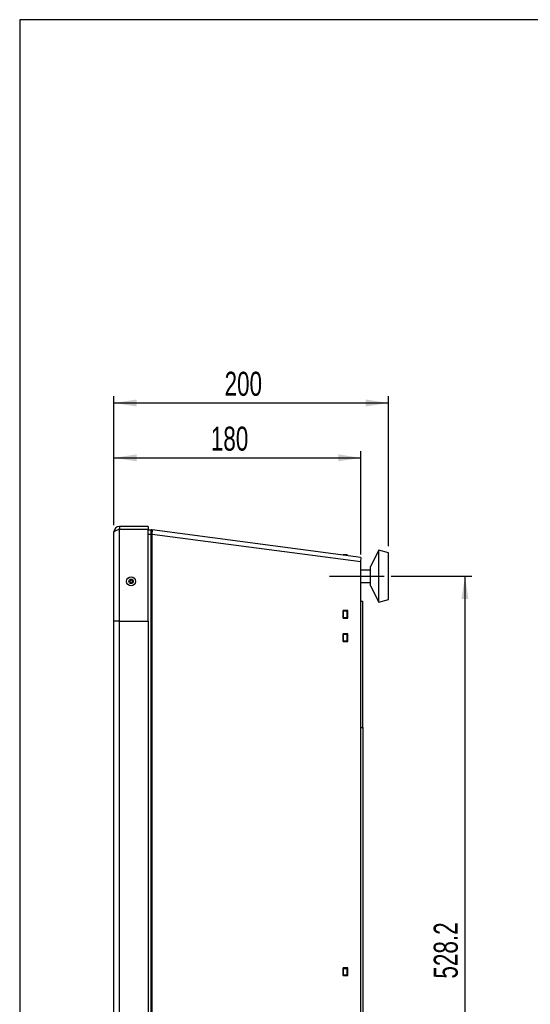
# Model space of a CAD drawing. Extents: x 24 to 2074, y 25 to 1460.
# Tile 2 of 9: x 24 to 396, y 742 to 1460. Entities that reach past the tile are written whole.
import ezdxf
from ezdxf.enums import TextEntityAlignment as Align

# ---------------------------------------------------------------- set-up
doc = ezdxf.new("R2010")
doc.units = 0
doc.header["$LTSCALE"] = 5
doc.linetypes.add('CENTERX2', pattern=[20.32, 12.7, -2.54, 2.54, -2.54])
doc.layers.get('0').update_dxf_attribs({"linetype": 'CONTINUOUS'})
doc.layers.add('LAYER1', color=2, linetype='CONTINUOUS')
doc.layers.add('LAYER2', color=3, linetype='CENTERX2')
doc.dimstyles.new('SLDDIMSTYLE0', dxfattribs={"dimtxt": 17.5, "dimasz": 16.51, "dimexe": 0, "dimexo": 0.0625, "dimgap": 4.375, "dimtad": 1, "dimrnd": 1e-09, "dimzin": 12, "dimsah": 1, "dimcen": 0.09, "dimazin": 3, "dimtfac": 1, "dimtofl": 0, "dimtmove": 0, "dimatfit": 3})

# ---------------------------------------------------------------- blocks, each defined once
blk = doc.blocks.new('_D_4')
at = {"layer": 'LAYER2', "color": 3, "linetype": 'CONTINUOUS'}
for p, q in [((92.7, 1091.7), (92.7, 1145.7)), ((272.7, 1070.18), (272.7, 1145.7)), ((92.7, 1140.7), (272.7, 1140.7))]:
    blk.add_line(p, q, dxfattribs=at)
for points in [[(92.7, 1140.7), (109.21, 1138.16), (109.21, 1143.24)], [(272.7, 1140.7), (256.19, 1143.24), (256.19, 1138.16)]]:
    blk.add_solid(points, dxfattribs=at)
at = {"layer": 'LAYER2', "color": 3, "linetype": 'CONTINUOUS', "width": 0.7}
blk.add_text('180', height=17.5, rotation=360, dxfattribs=at).set_placement((163.31, 1140.7), align=Align.BOTTOM_LEFT)
blk = doc.blocks.new('_D_5')
at = {"layer": 'LAYER2', "color": 3, "linetype": 'CONTINUOUS'}
for p, q in [((92.7, 1091.7), (92.7, 1185.7)), ((292.7, 1076.44), (292.7, 1185.7)), ((92.7, 1180.7), (292.7, 1180.7))]:
    blk.add_line(p, q, dxfattribs=at)
for points in [[(92.7, 1180.7), (109.21, 1178.16), (109.21, 1183.24)], [(292.7, 1180.7), (276.19, 1183.24), (276.19, 1178.16)]]:
    blk.add_solid(points, dxfattribs=at)
at = {"layer": 'LAYER2', "color": 3, "linetype": 'CONTINUOUS', "width": 0.7}
blk.add_text('200', height=17.5, dxfattribs=at).set_placement((173.31, 1180.7), align=Align.BOTTOM_LEFT)
blk = doc.blocks.new('_D_6')
at = {"layer": 'LAYER2', "color": 3, "linetype": 'CONTINUOUS'}
for p, q in [((294.7, 1054.44), (353.51, 1054.44)), ((348.51, 1054.44), (348.51, 526.2)), ((294.7, 526.2), (353.51, 526.2))]:
    blk.add_line(p, q, dxfattribs=at)
for points in [[(348.51, 1054.44), (345.97, 1037.93), (351.05, 1037.93)], [(348.51, 526.2), (351.05, 542.71), (345.97, 542.71)]]:
    blk.add_solid(points, dxfattribs=at)
at = {"layer": 'LAYER2', "color": 3, "linetype": 'CONTINUOUS', "width": 0.7}
blk.add_text('528.2', height=17.5, rotation=90, dxfattribs=at).set_placement((348.51, 761.23), align=Align.BOTTOM_LEFT)

msp = doc.modelspace()

# ---------------------------------------------------------------- linework, layer by layer
at = {"color": 7, "linetype": 'CONTINUOUS'}
for p, q in [((2074, 1460), (24, 1460)), ((24, 1460), (24, 25))]:
    msp.add_line(p, q, dxfattribs=at)
at = {"color": 7, "linetype": 'CENTERX2'}
msp.add_line((249.701, 1054.439), (289.701, 1054.439), dxfattribs=at)
at = {"layer": 'LAYER1', "color": 2, "linetype": 'CONTINUOUS'}
for p, q in [((96.701, 1090.705), (96.701, 1088.705)), ((117.701, 1090.705), (96.701, 1090.705)), ((117.701, 1090.705), (117.701, 1088.705)), ((92.701, 1021.705), (92.701, 1086.705)), ((96.701, 1088.705), (117.701, 1088.705)), ((96.701, 1021.705), (96.701, 1088.698)), ((96.701, 1088.698), (117.701, 1088.698)), ((117.701, 1021.705), (117.701, 1088.698)), ((117.701, 1088.205), (119.809, 1088.205)), ((117.701, 1085.205), (119.809, 1085.205)), ((117.701, 1085.205), (119.744, 1085.205)), ((119.809, 1085.205), (119.809, 1088.205)), ((119.809, 497.088), (119.809, 1085.204)), ((120.201, 1088.192), (120.005, 1085.198)), ((120.59, 1088.154), (120.199, 1085.179)), ((120.264, 1085.171), (120.199, 1085.179)), ((120.264, 1085.171), (120.59, 1085.128)), ((272.701, 1068.205), (120.59, 1088.154)), ((120.59, 497.836), (120.59, 1085.128)), ((120.59, 1085.128), (272.701, 1065.179)), ((262.701, 1069.939), (259.701, 1069.939)), ((259.701, 1069.939), (259.701, 1069.91)), ((262.701, 1069.939), (262.701, 1069.516)), ((285.701, 1073.439), (279.701, 1061.439)), ((292.701, 1071.439), (285.701, 1073.439)), ((285.701, 1035.439), (285.701, 1073.439)), ((292.701, 1037.439), (292.701, 1071.439)), ((272.701, 1068.205), (272.311, 1065.23)), ((272.701, 514.205), (272.701, 1065.179)), ((279.701, 1058.984), (272.701, 1058.984)), ((279.701, 1047.439), (279.701, 1061.439)), ((272.701, 1049.894), (279.701, 1049.894)), ((279.701, 1047.439), (285.701, 1035.439)), ((272.701, 1036.205), (274.201, 1036.205)), ((274.201, 944.205), (274.201, 1036.205)), ((285.701, 1035.439), (292.701, 1037.439)), ((259.651, 1029.505), (259.651, 1023.905)), ((263.14, 1029.505), (259.651, 1029.505)), ((259.651, 1028.491), (259.701, 1028.491)), ((259.701, 1029.205), (259.701, 1029.505)), ((259.701, 1029.205), (262.701, 1029.205)), ((259.701, 1024.205), (259.701, 1029.205)), ((262.701, 1029.205), (262.701, 1029.505)), ((262.701, 1029.205), (262.701, 1024.205)), ((262.75, 1028.205), (262.701, 1028.205)), ((262.75, 1023.905), (262.75, 1029.505)), ((263.14, 1023.905), (263.14, 1029.505)), ((96.701, 1021.705), (92.701, 1021.705)), ((92.701, 559.705), (92.701, 1021.705)), ((96.701, 1021.705), (117.701, 1021.705)), ((96.701, 559.705), (96.701, 1021.705)), ((117.701, 1021.705), (117.701, 559.705)), ((259.651, 1023.905), (263.14, 1023.905)), ((262.701, 1024.205), (259.701, 1024.205)), ((259.701, 1023.905), (259.701, 1024.205)), ((262.701, 1023.905), (262.701, 1024.205)), ((263.14, 1012.505), (259.651, 1012.505)), ((259.651, 1012.505), (259.651, 1006.905)), ((259.701, 1012.205), (259.701, 1012.505)), ((259.701, 1007.205), (259.701, 1012.205)), ((259.701, 1012.205), (262.701, 1012.205)), ((262.701, 1012.205), (262.701, 1012.505)), ((262.701, 1012.205), (262.701, 1007.205)), ((262.75, 1006.905), (262.75, 1012.505)), ((263.14, 1006.905), (263.14, 1012.505)), ((259.651, 1009.705), (259.701, 1009.705)), ((259.701, 1007.705), (259.651, 1007.705)), ((259.651, 1006.905), (263.14, 1006.905)), ((262.701, 1007.205), (259.701, 1007.205)), ((259.701, 1006.905), (259.701, 1007.205)), ((262.75, 1008.205), (262.701, 1008.205)), ((262.701, 1006.905), (262.701, 1007.205)), ((272.701, 944.205), (274.201, 944.205)), ((274.201, 944.205), (274.201, 544.205)), ((263.14, 769.005), (259.651, 769.005)), ((259.651, 769.005), (259.651, 763.405)), ((259.701, 768.705), (259.701, 769.005)), ((259.701, 763.705), (259.701, 768.705)), ((259.701, 768.705), (262.701, 768.705)), ((262.701, 768.705), (262.701, 769.005)), ((262.701, 768.705), (262.701, 763.705)), ((262.75, 763.405), (262.75, 769.005)), ((263.14, 763.405), (263.14, 769.005)), ((259.651, 763.405), (263.14, 763.405)), ((262.701, 763.705), (259.701, 763.705)), ((259.701, 763.405), (259.701, 763.705)), ((262.701, 763.405), (262.701, 763.705))]:
    msp.add_line(p, q, dxfattribs=at)
at = {"layer": 'LAYER1', "color": 2, "linetype": 'CONTINUOUS', "flags": 128}
for points in [[(92.701, 1086.705), (92.949, 1087.154), (93.662, 1087.603), (94.753, 1088.052), (96.085, 1088.501), (96.701, 1088.698)], [(96.701, 1088.705), (95.864, 1088.521), (95.625, 1088.346)]]:
    msp.add_lwpolyline(points, dxfattribs=at)
at = {"layer": 'LAYER1', "color": 2, "linetype": 'CONTINUOUS'}
for radius in [3.25, 1.619, 1]:
    msp.add_circle((105.201, 1050.705), radius, dxfattribs=at)
for centre, radius, start, end in [((96.701, 1086.705), 4, 90, 180), ((119.744, 1081.205), 4, 89.064688, 90), ((119.809, 1082.205), 6, 86.256254, 90), ((119.809, 1082.205), 3, 86.256254, 90), ((119.744, 1081.207), 3.997, 82.526148, 89.066981), ((119.809, 1082.205), 3, 82.528441, 86.256254), ((119.809, 1082.205), 6, 82.528441, 86.256254)]:
    msp.add_arc(centre, radius, start, end, dxfattribs=at)

# ---------------------------------------------------------------- dimensions: what is measured, and where the dimension line sits
at = {"layer": 'LAYER2', "color": 3, "linetype": 'CONTINUOUS'}
for base, p2, picture, middle in [((292.701, 1180.705), (292.701, 1071.439), '_D_5', (192.701, 1180.705)), ((272.701, 1140.705), (272.701, 1065.179), '_D_4', (182.701, 1140.705))]:
    dim = msp.add_linear_dim(base=base, p1=(92.701, 1086.705), p2=p2, dimstyle='SLDDIMSTYLE0', dxfattribs=at)
    dim.commit()
    dim.dimension.update_dxf_attribs({"geometry": picture, "text_midpoint": middle, "dimtype": 160})
dim = msp.add_linear_dim(base=(348.508, 526.205), p1=(289.701, 1054.439), p2=(289.701, 526.205), angle=90, dimstyle='SLDDIMSTYLE0', dxfattribs=at)
dim.commit()
dim.dimension.update_dxf_attribs({"geometry": '_D_6', "text_midpoint": (348.508, 790.322), "dimtype": 160})

doc.saveas('drawing.dxf')
